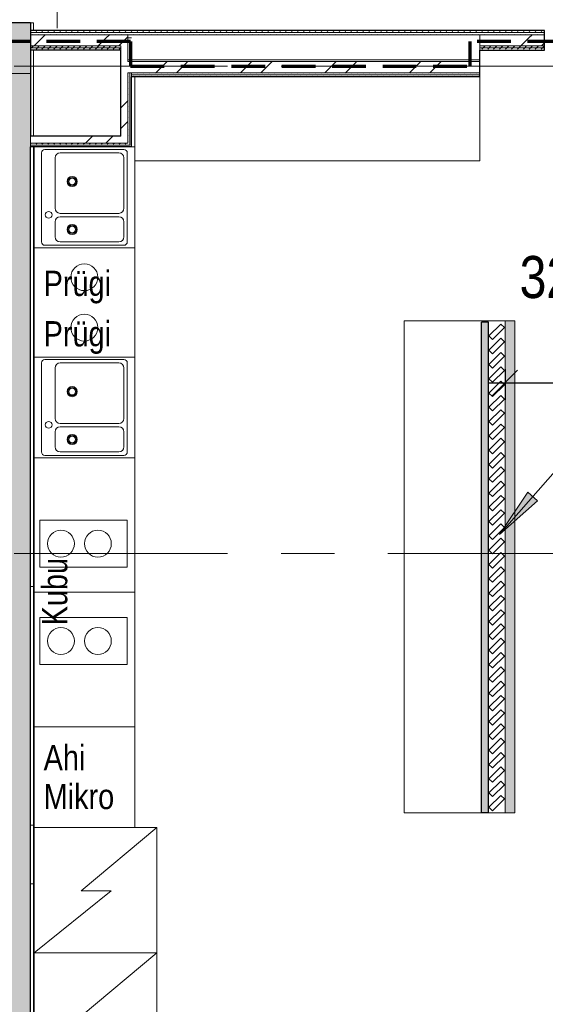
# Model space of a CAD drawing. Header units: millimetres. Extents: x -2180 to 91692, y -6418 to 21859.
# Tile 58 of 256: x 12065 to 15192, y 4817 to 10677. Entities that reach past the tile are written whole.
import ezdxf

# ---------------------------------------------------------------- set-up
doc = ezdxf.new("R2010")
doc.units = ezdxf.units.MM
for name, pattern in [('EST_Dash_2_1_', [300, 200, -100]), ('Grid Line 1_2_', [2222.5, 1270, -317.5, 317.5, -317.5]), ('Overhead', [396.875, 238.125, -158.75])]:
    doc.linetypes.add(name, pattern=pattern)
for name, color, linetype, lineweight, true_color in [('_ hall', 9, 'Continuous', 9, 0x808080), ('Cut Pattern-1', 7, 'Continuous', 9, 0x787878), ('Cut Pattern-2', 7, 'Continuous', 25, 0x787878), ('Detail Items-1', 6, 'Continuous', 9, 0xff00ff), ('Dimensions-1', 6, 'Continuous', 9, 0xff00ff), ('SMA_Tuletõkkesektsioon', 1, 'EST_Dash_2_1_', 70, 0xff0000), ('Text Notes-3', 5, 'Continuous', 9, 0x0000ff)]:
    doc.layers.add(name, color=color, linetype=linetype, lineweight=lineweight, true_color=true_color)
for name, color, linetype, lineweight in [('_Beyond_', 7, 'Continuous', 9), ('_Overhead_', 7, 'Overhead', 9), ('Common Edges', 7, 'Continuous', 9), ('Cut Pattern-3', 7, 'Continuous', 9), ('Floors', 7, 'Continuous', 9), ('Generic Models', 7, 'Continuous', 9), ('Generic Models-2', 7, 'Continuous', 25), ('Grids-1', 7, 'Grid Line 1_2_', 9), ('Room Tags', 7, 'Continuous', 9), ('Text Notes', 7, 'Continuous', 9), ('Thin Lines', 7, 'Continuous', 9), ('Walls', 7, 'Continuous', 9), ('Walls-1', 7, 'Continuous', 25)]:
    doc.layers.add(name, color=color, linetype=linetype, lineweight=lineweight)
doc.styles.add('Swis721 Cn BT', font='swissc.ttf', dxfattribs={"height": 250})
doc.styles.add('Swis721 Cn BT_2', font='swissc.ttf', dxfattribs={"height": 150})
doc.dimstyles.new('Diagonal_-_2_5mm', dxfattribs={"dimscale": 304.8, "dimtxt": 252.353483, "dimasz": 0.492126, "dimexe": 0.328084, "dimexo": 0.0625, "dimgap": 0.082021, "dimtad": 1, "dimdec": 0, "dimzin": 0, "dimdsep": 46, "dimtxsty": 'Swis721 Cn BT', "dimblk1": 'OBLIQUE', "dimblk2": 'OBLIQUE', "dimsah": 1, "dimcen": 0.09, "dimdle": 0.328084, "dimazin": 0, "dimtfac": 1, "dimtdec": 4, "dimtix": 1, "dimtmove": 0, "dimatfit": 3, "dimfxl": 0.328084, "dimfxlon": 1, "dimtvp": 1, "dimtolj": 1, "dimtzin": 0, "dimarcsym": 2})
pattern_1 = [(45, (0, 0), (0, 35.35534), [25, -25])]
pattern_2 = [(45, (0, 0), (-251.447, 251.447), []), (45, (0, 381), (-251.447, 251.447), [])]

# ---------------------------------------------------------------- blocks, each defined once
blk = doc.blocks.new('Generic Models 24 - Generic Models 14-1810303-1 Korruse  plaan')
at = {"layer": 'Generic Models'}
for p, q in [((12749.7, 10341.2), (12749.7, 9841.2)), ((14802.1, 9841.2), (14802.1, 10341.2)), ((12749.7, 9841.2), (14802.1, 9841.2))]:
    blk.add_line(p, q, dxfattribs=at)
blk = doc.blocks.new('Generic Models 31 - Generic Models 14-1810350-1 Korruse  plaan')
at = {"layer": 'Generic Models'}
for p, q in [((14642.6, 8885.1), (14142.6, 8885.1)), ((14142.6, 8885.1), (14142.6, 5957.1)), ((14642.6, 8877.1), (14642.6, 8885.1)), ((14142.6, 5957.1), (14602.6, 5957.1))]:
    blk.add_line(p, q, dxfattribs=at)
blk = doc.blocks.new('Generic Models 37 - Generic Models 2-2387743-1 Korruse  plaan')
at = {"layer": 'Generic Models'}
for p, q in [((14952.5, 8885.1), (14852.5, 8885.1)), ((14952.5, 5957.1), (14952.5, 8885.1)), ((14852.5, 5957.1), (14952.5, 5957.1))]:
    blk.add_line(p, q, dxfattribs=at)
at = {"layer": 'Generic Models-2'}
for p, q in [((14927.3, 8865.6), (14856.6, 8794.9)), ((14948.5, 8844.4), (14927.3, 8865.6)), ((14877.8, 8773.7), (14856.6, 8794.9)), ((14877.8, 8773.7), (14948.5, 8844.4)), ((14927.3, 8780.6), (14856.6, 8709.9)), ((14877.8, 8688.7), (14948.5, 8759.4)), ((14948.5, 8759.4), (14927.3, 8780.6)), ((14877.8, 8688.7), (14856.6, 8709.9)), ((14927.3, 8695.6), (14856.6, 8624.9)), ((14877.8, 8603.7), (14948.5, 8674.4)), ((14948.5, 8674.4), (14927.3, 8695.6)), ((14877.8, 8603.7), (14856.6, 8624.9)), ((14927.3, 8610.6), (14856.6, 8539.9)), ((14877.8, 8518.7), (14948.5, 8589.4)), ((14948.5, 8589.4), (14927.3, 8610.6)), ((14877.8, 8518.7), (14856.6, 8539.9)), ((14927.3, 8525.6), (14856.6, 8454.9)), ((14877.8, 8433.7), (14948.5, 8504.4)), ((14948.5, 8504.4), (14927.3, 8525.6)), ((14877.8, 8433.7), (14856.6, 8454.9)), ((14927.3, 8440.6), (14856.6, 8369.9)), ((14948.5, 8419.4), (14927.3, 8440.6)), ((14877.8, 8348.7), (14948.5, 8419.4)), ((14877.8, 8348.7), (14856.6, 8369.9)), ((14927.3, 8355.6), (14856.6, 8284.9)), ((14877.8, 8263.7), (14948.5, 8334.4)), ((14948.5, 8334.4), (14927.3, 8355.6)), ((14877.8, 8263.7), (14856.6, 8284.9)), ((14927.3, 8270.6), (14856.6, 8199.9)), ((14948.5, 8249.4), (14927.3, 8270.6)), ((14877.8, 8178.7), (14948.5, 8249.4)), ((14877.8, 8178.7), (14856.6, 8199.9)), ((14927.3, 8185.6), (14856.6, 8114.9)), ((14877.8, 8093.7), (14948.5, 8164.4)), ((14948.5, 8164.4), (14927.3, 8185.6)), ((14877.8, 8093.7), (14856.6, 8114.9)), ((14927.3, 8100.6), (14856.6, 8029.9)), ((14948.5, 8079.4), (14927.3, 8100.6)), ((14877.8, 8008.7), (14856.6, 8029.9)), ((14877.8, 8008.7), (14948.5, 8079.4)), ((14927.3, 8015.6), (14856.6, 7944.9)), ((14877.8, 7923.7), (14948.5, 7994.4)), ((14948.5, 7994.4), (14927.3, 8015.6)), ((14877.8, 7923.7), (14856.6, 7944.9)), ((14927.3, 7930.6), (14856.6, 7859.9)), ((14948.5, 7909.4), (14927.3, 7930.6)), ((14877.8, 7838.7), (14856.6, 7859.9)), ((14877.8, 7838.7), (14948.5, 7909.4)), ((14927.3, 7845.6), (14856.6, 7774.9)), ((14877.8, 7753.7), (14948.5, 7824.4)), ((14948.5, 7824.4), (14927.3, 7845.6)), ((14877.8, 7753.7), (14856.6, 7774.9)), ((14856.6, 7689.9), (14927.3, 7760.6)), ((14948.5, 7739.4), (14877.8, 7668.7)), ((14927.3, 7760.6), (14948.5, 7739.4)), ((14856.6, 7689.9), (14877.8, 7668.7)), ((14856.6, 7604.9), (14927.3, 7675.6)), ((14927.3, 7675.6), (14948.5, 7654.4)), ((14948.5, 7654.4), (14877.8, 7583.7)), ((14856.6, 7604.9), (14877.8, 7583.7)), ((14856.6, 7519.9), (14927.3, 7590.6)), ((14948.5, 7569.4), (14877.8, 7498.7)), ((14927.3, 7590.6), (14948.5, 7569.4)), ((14856.6, 7519.9), (14877.8, 7498.7)), ((14856.6, 7434.9), (14927.3, 7505.6)), ((14927.3, 7505.6), (14948.5, 7484.4)), ((14948.5, 7484.4), (14877.8, 7413.7)), ((14856.6, 7434.9), (14877.8, 7413.7)), ((14856.6, 7349.9), (14927.3, 7420.6)), ((14948.5, 7399.4), (14877.8, 7328.7)), ((14927.3, 7420.6), (14948.5, 7399.4)), ((14856.6, 7349.9), (14877.8, 7328.7)), ((14856.6, 7264.9), (14927.3, 7335.6)), ((14927.3, 7335.6), (14948.5, 7314.4)), ((14948.5, 7314.4), (14877.8, 7243.7)), ((14856.6, 7264.9), (14877.8, 7243.7)), ((14856.6, 7179.9), (14927.3, 7250.6)), ((14948.5, 7229.4), (14877.8, 7158.7)), ((14927.3, 7250.6), (14948.5, 7229.4)), ((14856.6, 7179.9), (14877.8, 7158.7)), ((14856.6, 7094.9), (14927.3, 7165.6)), ((14927.3, 7165.6), (14948.5, 7144.4)), ((14856.6, 7094.9), (14877.8, 7073.7)), ((14948.5, 7144.4), (14877.8, 7073.7)), ((14856.6, 7009.9), (14927.3, 7080.6)), ((14948.5, 7059.4), (14877.8, 6988.7)), ((14927.3, 7080.6), (14948.5, 7059.4)), ((14856.6, 7009.9), (14877.8, 6988.7)), ((14856.6, 6924.9), (14927.3, 6995.6)), ((14948.5, 6974.4), (14877.8, 6903.7)), ((14927.3, 6995.6), (14948.5, 6974.4)), ((14856.6, 6924.9), (14877.8, 6903.7)), ((14856.6, 6839.9), (14927.3, 6910.6)), ((14948.5, 6889.4), (14877.8, 6818.7)), ((14927.3, 6910.6), (14948.5, 6889.4)), ((14856.6, 6839.9), (14877.8, 6818.7)), ((14856.6, 6754.9), (14927.3, 6825.6)), ((14948.5, 6804.4), (14877.8, 6733.7)), ((14927.3, 6825.6), (14948.5, 6804.4)), ((14856.6, 6754.9), (14877.8, 6733.7)), ((14856.6, 6669.9), (14927.3, 6740.6)), ((14927.3, 6740.6), (14948.5, 6719.4)), ((14948.5, 6719.4), (14877.8, 6648.7)), ((14856.6, 6669.9), (14877.8, 6648.7)), ((14856.6, 6584.9), (14927.3, 6655.6)), ((14948.5, 6634.4), (14877.8, 6563.7)), ((14927.3, 6655.6), (14948.5, 6634.4)), ((14856.6, 6584.9), (14877.8, 6563.7)), ((14856.6, 6499.9), (14927.3, 6570.6)), ((14927.3, 6570.6), (14948.5, 6549.4)), ((14948.5, 6549.4), (14877.8, 6478.7)), ((14856.6, 6499.9), (14877.8, 6478.7)), ((14856.6, 6414.9), (14927.3, 6485.6)), ((14948.5, 6464.4), (14877.8, 6393.7)), ((14927.3, 6485.6), (14948.5, 6464.4)), ((14856.6, 6414.9), (14877.8, 6393.7)), ((14856.6, 6329.9), (14927.3, 6400.6)), ((14927.3, 6400.6), (14948.5, 6379.4)), ((14856.6, 6329.9), (14877.8, 6308.7)), ((14948.5, 6379.4), (14877.8, 6308.7)), ((14856.6, 6244.9), (14927.3, 6315.6)), ((14948.5, 6294.4), (14877.8, 6223.7)), ((14927.3, 6315.6), (14948.5, 6294.4)), ((14856.6, 6244.9), (14877.8, 6223.7)), ((14856.6, 6159.9), (14927.3, 6230.6)), ((14927.3, 6230.6), (14948.5, 6209.4)), ((14856.6, 6159.9), (14877.8, 6138.7)), ((14948.5, 6209.4), (14877.8, 6138.7)), ((14856.6, 6074.9), (14927.3, 6145.6)), ((14948.5, 6124.4), (14877.8, 6053.7)), ((14927.3, 6145.6), (14948.5, 6124.4)), ((14856.6, 6074.9), (14877.8, 6053.7)), ((14856.6, 5989.9), (14927.3, 6060.6)), ((14948.5, 6039.4), (14877.8, 5968.7)), ((14927.3, 6060.6), (14948.5, 6039.4)), ((14856.6, 5989.9), (14877.8, 5968.7))]:
    blk.add_line(p, q, dxfattribs=at)
blk = doc.blocks.new('_Oblique')
at = {"color": 0, "linetype": 'ByBlock', "lineweight": -2}
blk.add_line((-0.5, -0.5), (0.5, 0.5), dxfattribs=at)
blk = doc.blocks.new('DIMBLOCK2-1 Korruse  plaan')
at = {"layer": 'Defpoints', "color": 0, "transparency": 16777216}
for p in [(14952.5, 8615.2), (16207.6, 8615.2), (16207.6, 8515.2)]:
    blk.add_point(p, dxfattribs=at)
at = {"layer": 'Dimensions-1', "color": 0, "lineweight": -2, "transparency": 16777216}
for p, q in [((14952.5, 8596.2), (14952.5, 8415.2)), ((16207.6, 8596.2), (16207.6, 8415.2)), ((14852.5, 8515.2), (16307.6, 8515.2))]:
    blk.add_line(p, q, dxfattribs=at)
at = {"layer": 'Dimensions-1', "color": 0, "lineweight": -2, "transparency": 16777216, "xscale": 150, "yscale": 150, "zscale": 150, "rotation": 180}
blk.add_blockref('_Oblique', (14952.5, 8515.2), dxfattribs=at)
at = {"layer": 'Dimensions-1', "color": 0, "lineweight": -2, "transparency": 16777216, "xscale": 150, "yscale": 150, "zscale": 150}
blk.add_blockref('_Oblique', (16207.6, 8515.2), dxfattribs=at)
at = {"layer": 'Dimensions-1', "color": 0, "transparency": 16777216, "insert": (15580.1, 8668.7), "char_height": 250, "attachment_point": 5, "style": 'Swis721 Cn BT'}
blk.add_mtext('\\A1;1255', dxfattribs=at)

msp = doc.modelspace()

# ---------------------------------------------------------------- hatches: boundary and pattern name
at = {"layer": 'Cut Pattern-1'}
h = msp.add_hatch(dxfattribs=at)
h.set_pattern_fill('FP_3', color=256, style=0, pattern_type=2)
h.set_pattern_definition(pattern_2)
h.paths.add_polyline_path([(12130.5, 10568.4), (12666, 10568.4), (12666, 10587.1), (12130.5, 10587.1)], flags=0)
h = msp.add_hatch(dxfattribs=at)
h.set_pattern_fill('FP_3', color=256, style=0, pattern_type=2)
h.set_pattern_definition(pattern_2)
h.paths.add_polyline_path([(12147.2, 10521.1), (12666, 10521.1), (12666, 10568.4), (12130.5, 10568.4), (12130.5, 10521.1)], flags=0)
h = msp.add_hatch(dxfattribs=at)
h.set_pattern_fill('FP_3', color=256, style=0, pattern_type=2)
h.set_pattern_definition(pattern_2)
h.paths.add_polyline_path([(12708, 10568.4), (12708, 10587.1), (12666, 10587.1), (12666, 10568.4)], flags=0)
h = msp.add_hatch(dxfattribs=at)
h.set_pattern_fill('FP_3', color=256, style=0, pattern_type=2)
h.set_pattern_definition(pattern_2)
h.paths.add_polyline_path([(12708, 10424.4), (12708, 10568.4), (12666, 10567.8), (12666, 10424.4)], flags=0)
h = msp.add_hatch(dxfattribs=at)
h.set_pattern_fill('FP_3', color=256, style=0, pattern_type=2)
h.set_pattern_definition(pattern_2)
h.paths.add_polyline_path([(15187.1, 10568.4), (15187.1, 10587.1), (14802.1, 10587.1), (14802.1, 10568.4)], flags=0)
h = msp.add_hatch(dxfattribs=at)
h.set_pattern_fill('FP_3', color=256, style=0, pattern_type=2)
h.set_pattern_definition(pattern_2)
h.paths.add_polyline_path([(15164.2, 10521.1), (15187.1, 10521.9), (15187.1, 10568.4), (14802.1, 10568.4), (14802.1, 10521.1)], flags=0)
h = msp.add_hatch(dxfattribs=at)
h.set_pattern_fill('FP_3', color=256, style=0, pattern_type=2)
h.set_pattern_definition(pattern_2)
h.paths.add_polyline_path([(12708, 9941.6), (12708, 10424.4), (12666, 10424.4), (12666, 9941.6)], flags=0)
h = msp.add_hatch(dxfattribs=at)
h.set_pattern_fill('FP_3', color=256, style=0, pattern_type=2)
h.set_pattern_definition(pattern_2)
h.paths.add_polyline_path([(12856.8, 10424.4), (14802.1, 10424.4), (14802.1, 10427.1), (12708, 10427.1), (12708, 10424.4), (12749.7, 10424.4)], flags=0)
h = msp.add_hatch(dxfattribs=at)
h.set_pattern_fill('FP_3', color=256, style=0, pattern_type=2)
h.set_pattern_definition(pattern_2)
h.paths.add_polyline_path([(12708, 10361.1), (14802.1, 10361.1), (14802.1, 10424.4), (12708, 10424.4), (12708, 10392.4)], flags=0)
h = msp.add_hatch(dxfattribs=at)
h.set_pattern_fill('FP_3', color=256, style=0, pattern_type=2)
h.set_pattern_definition(pattern_2)
h.paths.add_polyline_path([(12131.3, 9941.6), (12666, 9941.6), (12666, 9983.6), (12131.3, 9983.6)], flags=0)
msp.add_hatch(color=256, dxfattribs=at).paths.add_polyline_path([(11830.5, 4354.6), (12130.5, 4354.6), (12130.5, 7236), (11830.5, 7236), (11830.5, 4727)], flags=0)
at = {"layer": 'Cut Pattern-2'}
h = msp.add_hatch(color=256, dxfattribs=at)
h.paths.add_polyline_path([(11924.3, 10357.1), (12130.5, 10357.1), (12130.5, 10568.4), (11830.5, 10568.4), (11830.5, 10357.1), (11834.9, 10357.1)], flags=0)
h.paths.add_polyline_path([(10496.9, 10357.1), (10630.5, 10357.1), (10630.5, 10568.4), (6149.5, 10568.4), (6149.5, 10657.1), (6132.8, 10657.1), (6132.8, 10357.1), (9437.6, 10357.1)], flags=0)
for points in [[(12110.6, 10568.4), (12130.5, 10568.4), (12130.5, 10657.1), (11830.5, 10657.1), (11830.5, 10568.4), (12083.3, 10568.4)], [(11924.3, 7236), (12130.5, 7236), (12130.5, 10357.1), (11830.5, 10357.1), (11830.5, 7236)], [(14812.5, 5957.1), (14852.5, 5957.1), (14852.5, 8877.1), (14812.5, 8877.1), (14812.5, 6764.4)]]:
    msp.add_hatch(color=256, dxfattribs=at).paths.add_polyline_path(points, flags=0)
at = {"layer": 'Cut Pattern-3'}
h = msp.add_hatch(dxfattribs=at)
h.set_pattern_fill('FP_1', color=256, style=0, pattern_type=2)
h.set_pattern_definition(pattern_1)
h.paths.add_polyline_path([(12545.9, 10599.6), (12730.5, 10599.6), (12730.5, 10612.1), (12130.5, 10612.1), (12130.5, 10599.6), (12198.5, 10599.6)], flags=0)
h = msp.add_hatch(dxfattribs=at)
h.set_pattern_fill('FP_1', color=256, style=0, pattern_type=2)
h.set_pattern_definition(pattern_1)
h.paths.add_polyline_path([(13167.6, 10599.6), (14802.1, 10599.6), (14802.1, 10612.1), (12730.5, 10612.1), (12730.5, 10599.6), (12856.8, 10599.6)], flags=0)
h = msp.add_hatch(dxfattribs=at)
h.set_pattern_fill('FP_1', color=256, style=0, pattern_type=2)
h.set_pattern_definition(pattern_1)
h.paths.add_polyline_path([(14802.1, 10599.6), (15187.1, 10599.6), (15187.1, 10612.1), (14802.1, 10612.1)], flags=0)
h = msp.add_hatch(dxfattribs=at)
h.set_pattern_fill('FP_1', color=256, style=0, pattern_type=2)
h.set_pattern_definition(pattern_1)
h.paths.add_polyline_path([(12666, 10587.1), (12730.5, 10587.1), (12730.5, 10599.6), (12130.5, 10599.6), (12130.5, 10587.1), (12545.9, 10587.1)], flags=0)
h = msp.add_hatch(dxfattribs=at)
h.set_pattern_fill('FP_1', color=256, style=0, pattern_type=2)
h.set_pattern_definition(pattern_1)
h.paths.add_polyline_path([(12856.8, 10587.1), (14802.1, 10587.1), (14802.1, 10599.6), (12730.5, 10599.6), (12730.5, 10587.1)], flags=0)
h = msp.add_hatch(dxfattribs=at)
h.set_pattern_fill('FP_1', color=256, style=0, pattern_type=2)
h.set_pattern_definition(pattern_1)
h.paths.add_polyline_path([(14802.1, 10587.1), (15187.1, 10587.1), (15187.1, 10599.6), (14802.1, 10599.6)], flags=0)
h = msp.add_hatch(dxfattribs=at)
h.set_pattern_fill('FP_1', color=256, style=0, pattern_type=2)
h.set_pattern_definition(pattern_1)
h.paths.add_polyline_path([(12666, 10508.6), (12666, 10521.1), (12130.5, 10521.1), (12130.5, 10508.6), (12545.9, 10508.6)], flags=0)
h = msp.add_hatch(dxfattribs=at)
h.set_pattern_fill('FP_1', color=256, style=0, pattern_type=2)
h.set_pattern_definition(pattern_1)
h.paths.add_polyline_path([(12221, 10496.1), (12666, 10496.1), (12666, 10508.6), (12130.5, 10508.6), (12130.5, 10496.1), (12147.2, 10496.1)], flags=0)
h = msp.add_hatch(dxfattribs=at)
h.set_pattern_fill('FP_1', color=256, style=0, pattern_type=2)
h.set_pattern_definition(pattern_1)
h.paths.add_polyline_path([(14802.1, 10508.6), (15187.1, 10508.6), (15187.1, 10521.1), (14802.1, 10521.1)], flags=0)
h = msp.add_hatch(dxfattribs=at)
h.set_pattern_fill('FP_1', color=256, style=0, pattern_type=2)
h.set_pattern_definition(pattern_1)
h.paths.add_polyline_path([(14802.1, 10496.1), (15187.1, 10496.1), (15187.1, 10508.6), (14802.1, 10508.6)], flags=0)
h = msp.add_hatch(dxfattribs=at)
h.set_pattern_fill('FP_1', color=256, style=0, pattern_type=2)
h.set_pattern_definition(pattern_1)
h.paths.add_polyline_path([(12720.5, 9929.1), (12720.5, 10361.1), (12708, 10360.4), (12708, 9929.1)], flags=0)
h = msp.add_hatch(dxfattribs=at)
h.set_pattern_fill('FP_1', color=256, style=0, pattern_type=2)
h.set_pattern_definition(pattern_1)
h.paths.add_polyline_path([(14802.1, 10348.6), (14802.1, 10361.1), (12730.5, 10361.1), (12730.5, 10348.6), (14410.9, 10348.6)], flags=0)
h = msp.add_hatch(dxfattribs=at)
h.set_pattern_fill('FP_1', color=256, style=0, pattern_type=2)
h.set_pattern_definition(pattern_1)
h.paths.add_polyline_path([(12730.5, 10336.1), (14802.1, 10336.1), (14802.1, 10348.6), (12730.5, 10348.6)], flags=0)
h = msp.add_hatch(dxfattribs=at)
h.set_pattern_fill('FP_1', color=256, style=0, pattern_type=2)
h.set_pattern_definition(pattern_1)
h.paths.add_polyline_path([(12130.5, 9929.1), (12131.3, 9929.1), (12130.5, 9929.1)], flags=0)
h = msp.add_hatch(dxfattribs=at)
h.set_pattern_fill('FP_1', color=256, style=0, pattern_type=2)
h.set_pattern_definition(pattern_1)
h.paths.add_polyline_path([(12131.3, 9929.1), (12708, 9929.1), (12708, 9941.6), (12131.3, 9941.6)], flags=0)
at = {"layer": 'Detail Items-1'}
msp.add_hatch(color=256, dxfattribs=at).paths.add_polyline_path([(15010, 5957.1), (15010, 8885.1), (14952.5, 8885.1), (14952.5, 5957.1)], flags=0)
at = {"layer": 'Text Notes-3'}
msp.add_hatch(color=256, dxfattribs=at).paths.add_polyline_path([(14918.9, 7613.3), (15146.5, 7812.6), (15087.2, 7864.8)], flags=0)

# ---------------------------------------------------------------- linework, layer by layer
at = {"layer": '_ hall'}
for p, q in [((12750.5, 9919.1), (12150.5, 9919.1)), ((12750.5, 9919.1), (12150.5, 9919.1)), ((12150.5, 9919.1), (12150.5, 4379.1)), ((12685.5, 9904.1), (12215.5, 9904.1)), ((12750.5, 5869.1), (12750.5, 9919.1)), ((12195.5, 9884.1), (12195.5, 9354.1)), ((12275.5, 9554.1), (12275.5, 9854.1)), ((12655.5, 9884.1), (12305.5, 9884.1)), ((12685.5, 9554.1), (12685.5, 9854.1)), ((12705.5, 9354.1), (12705.5, 9884.1)), ((12305.5, 9524.1), (12655.5, 9524.1)), ((12305.5, 9504.1), (12655.5, 9504.1)), ((12275.5, 9384.1), (12275.5, 9474.1)), ((12685.5, 9384.1), (12685.5, 9474.1)), ((12750.5, 9319.1), (12150.5, 9319.1)), ((12215.5, 9334.1), (12685.5, 9334.1)), ((12305.5, 9354.1), (12655.5, 9354.1)), ((12750.5, 8669.1), (12150.5, 8669.1)), ((12750.5, 8669.1), (12150.5, 8669.1)), ((12195.5, 8634.1), (12195.5, 8104.1)), ((12685.5, 8654.1), (12215.5, 8654.1)), ((12655.5, 8634.1), (12305.5, 8634.1)), ((12705.5, 8104.1), (12705.5, 8634.1)), ((12275.5, 8304.1), (12275.5, 8604.1)), ((12685.5, 8304.1), (12685.5, 8604.1)), ((12305.5, 8274.1), (12655.5, 8274.1)), ((12275.5, 8134.1), (12275.5, 8224.1)), ((12305.5, 8254.1), (12655.5, 8254.1)), ((12685.5, 8134.1), (12685.5, 8224.1)), ((12305.5, 8104.1), (12655.5, 8104.1)), ((12750.5, 8069.1), (12150.5, 8069.1)), ((12750.5, 8069.1), (12150.5, 8069.1)), ((12215.5, 8084.1), (12685.5, 8084.1)), ((12705.5, 7699.1), (12185.5, 7699.1)), ((12185.5, 7699.1), (12185.5, 7419.1)), ((12705.5, 7419.1), (12705.5, 7699.1)), ((12185.5, 7419.1), (12705.5, 7419.1)), ((12750.5, 7269.1), (12150.5, 7269.1)), ((12185.5, 6839.1), (12185.5, 7119.1)), ((12185.5, 7119.1), (12705.5, 7119.1)), ((12705.5, 7119.1), (12705.5, 6839.1)), ((12705.5, 6839.1), (12185.5, 6839.1)), ((12750.5, 6469.1), (12150.5, 6469.1)), ((12170.5, 6469.1), (12750.5, 6469.1)), ((12150.5, 5869.1), (12880.5, 5869.1)), ((12880.5, 5869.1), (12431, 5491.9)), ((12880.5, 4379.1), (12880.5, 5869.1)), ((12150.5, 5124.1), (12608.9, 5491.9)), ((12608.9, 5491.9), (12431, 5491.9)), ((12150.5, 5124.1), (12880.5, 5124.1)), ((12880.5, 5124.1), (12431, 4746.9))]:
    msp.add_line(p, q, dxfattribs=at)
for centre, radius in [((12377.4, 9713.3), 30), ((12377.4, 9713.3), 25), ((12377.4, 9713.3), 20), ((12237.5, 9515.7), 20), ((12377.4, 9428.3), 30), ((12377.4, 9428.3), 25), ((12377.4, 9428.3), 20), ((12450, 9144.3), 80), ((12450, 8844.3), 80), ((12377.4, 8463.3), 30), ((12377.4, 8463.3), 25), ((12377.4, 8463.3), 20), ((12237.5, 8265.7), 20), ((12377.4, 8178.3), 30), ((12377.4, 8178.3), 25), ((12377.4, 8178.3), 20), ((12310.4, 7558.6), 80), ((12530.4, 7558.6), 80), ((12310.4, 6979.6), 80), ((12530.4, 6979.6), 80)]:
    msp.add_circle(centre, radius, dxfattribs=at)
for centre, radius, start, end in [((12215.5, 9884.1), 20, 90, 180), ((12685.5, 9884.1), 20, 0, 90), ((12305.5, 9854.1), 30, 90, 180), ((12655.5, 9854.1), 30, 0, 90), ((12305.5, 9554.1), 30, 180, 270), ((12655.5, 9554.1), 30, 270, 0), ((12305.5, 9474.1), 30, 90, 180), ((12655.5, 9474.1), 30, 0, 90), ((12305.5, 9384.1), 30, 180, 270), ((12655.5, 9384.1), 30, 270, 0), ((12215.5, 9354.1), 20, 180, 270), ((12685.5, 9354.1), 20, 270, 0), ((12215.5, 8634.1), 20, 90, 180), ((12305.5, 8604.1), 30, 90, 180), ((12655.5, 8604.1), 30, 0, 90), ((12685.5, 8634.1), 20, 0, 90), ((12305.5, 8304.1), 30, 180, 270), ((12655.5, 8304.1), 30, 270, 0), ((12305.5, 8224.1), 30, 90, 180), ((12655.5, 8224.1), 30, 0, 90), ((12215.5, 8104.1), 20, 180, 270), ((12305.5, 8134.1), 30, 180, 270), ((12655.5, 8134.1), 30, 270, 0), ((12685.5, 8104.1), 20, 270, 0)]:
    msp.add_arc(centre, radius, start, end, dxfattribs=at)
at = {"layer": '_Beyond_'}
for p, q in [((12130.5, 5884.1), (12147.2, 5884.1)), ((12147.2, 5534.1), (12130.5, 5534.1))]:
    msp.add_line(p, q, dxfattribs=at)
at = {"layer": '_Overhead_'}
msp.add_line((12288.4, 13642.1), (12288.4, 10612.1), dxfattribs=at)
at = {"layer": 'Common Edges'}
for p, q in [((15187.1, 10599.6), (12130.5, 10599.6)), ((15187.1, 10587.1), (12130.5, 10587.1)), ((12708, 10427.1), (12708, 10587.1)), ((14802.1, 10496.1), (14802.1, 10587.1)), ((12666, 10521.1), (12130.5, 10521.1)), ((12666, 10508.6), (12130.5, 10508.6)), ((12666, 10496.1), (12666, 10521.1)), ((15187.1, 10521.1), (14802.1, 10521.1)), ((15187.1, 10508.6), (14802.1, 10508.6)), ((14802.1, 10437.1), (12708, 10437.1)), ((14802.1, 10427.1), (12708, 10427.1)), ((12130.5, 10357.1), (11830.5, 10357.1)), ((12708, 9941.6), (12708, 10361.1)), ((14802.1, 10361.1), (12708, 10361.1)), ((12720.5, 9929.1), (12720.5, 10361.1)), ((12730.5, 10336.1), (12730.5, 10361.1)), ((14802.1, 10348.6), (12730.5, 10348.6)), ((12130.5, 9983.6), (12130.5, 9919.1)), ((12130.5, 9941.6), (12708, 9941.6)), ((12130.5, 9929.1), (12720.5, 9929.1))]:
    msp.add_line(p, q, dxfattribs=at)
at = {"layer": 'Floors'}
for p, q in [((12130.5, 10657.1), (12147.2, 10657.1)), ((12147.2, 10657.1), (12147.2, 10612.1)), ((12147.2, 10496.1), (12147.2, 9983.6)), ((12147.2, 9919.1), (12147.2, 4354.6))]:
    msp.add_line(p, q, dxfattribs=at)
at = {"layer": 'Grids-1'}
for p, q in [((919.8, 10400), (34984.4, 10400)), ((919.8, 7500), (34984.4, 7500))]:
    msp.add_line(p, q, dxfattribs=at)
at = {"layer": 'SMA_Tuletõkkesektsioon'}
for p, q in [((12724.7, 10547.1), (3300, 10547.1)), ((12724.7, 10547.1), (12724.7, 10400)), ((17987.1, 10547.1), (14744.7, 10547.1)), ((14744.7, 10400), (14744.7, 10547.1)), ((12724.7, 10400), (14744.7, 10400))]:
    msp.add_line(p, q, dxfattribs=at)
at = {"layer": 'Text Notes-3'}
for p, q in [((14918.9, 7613.3), (15554.6, 8337.3)), ((15087.2, 7864.8), (14918.9, 7613.3)), ((15146.5, 7812.6), (15087.2, 7864.8)), ((14918.9, 7613.3), (15146.5, 7812.6))]:
    msp.add_line(p, q, dxfattribs=at)
at = {"layer": 'Thin Lines'}
for p, q in [((15010, 8885.1), (14952.5, 8885.1)), ((14952.5, 8885.1), (14952.5, 5957.1)), ((15010, 5957.1), (15010, 8885.1)), ((14952.5, 5957.1), (15010, 5957.1))]:
    msp.add_line(p, q, dxfattribs=at)
at = {"layer": 'Walls'}
for p, q in [((12708, 10568.4), (12730.5, 10568.4)), ((12147.2, 7302.8), (12130.5, 7302.8))]:
    msp.add_line(p, q, dxfattribs=at)
at = {"layer": 'Walls-1'}
for p, q in [((12130.5, 10657.1), (11830.5, 10657.1)), ((12130.5, 10657.1), (12130.5, 9983.6)), ((15187.1, 10612.1), (12130.5, 10612.1)), ((15187.1, 10496.1), (15187.1, 10612.1)), ((12666, 10496.1), (12130.5, 10496.1)), ((12666, 9983.6), (12666, 10496.1)), ((14802.1, 10496.1), (15187.1, 10496.1)), ((14802.1, 10336.1), (14802.1, 10496.1)), ((12730.5, 9919.1), (12730.5, 10336.1)), ((14802.1, 10336.1), (12730.5, 10336.1)), ((12666, 9983.6), (12130.5, 9983.6)), ((12130.5, 4354.6), (12130.5, 9919.1)), ((12730.5, 9919.1), (12130.5, 9919.1)), ((14812.5, 5957.1), (14812.5, 8877.1)), ((14852.5, 8877.1), (14812.5, 8877.1)), ((14852.5, 8877.1), (14852.5, 5957.1)), ((14852.5, 5957.1), (14812.5, 5957.1))]:
    msp.add_line(p, q, dxfattribs=at)

# ---------------------------------------------------------------- block references
at = {"layer": 'Generic Models'}
for name, p in [('Generic Models 24 - Generic Models 14-1810303-1 Korruse  plaan', (0, -5.1)), ('Generic Models 31 - Generic Models 14-1810350-1 Korruse  plaan', (209.9, 0)), ('Generic Models 37 - Generic Models 2-2387743-1 Korruse  plaan', (0, 0))]:
    msp.add_blockref(name, p, dxfattribs=at)

# ---------------------------------------------------------------- texts
at = {"layer": 'Room Tags', "insert": (15039.3, 9270.3), "char_height": 250, "width": 1250.632, "attachment_point": 1, "style": 'Swis721 Cn BT'}
msp.add_mtext('32.8 m²', dxfattribs=at)
at = {"layer": 'Text Notes', "char_height": 150, "attachment_point": 1, "style": 'Swis721 Cn BT_2'}
for s, insert, width in [('Prügi ', (12207.5, 9182.6), 513.08), ('Prügi ', (12207.5, 8882.6), 513.08), ('Ahi', (12207.5, 6360.4), 288.608), ('Mikro', (12207.5, 6128.9), 489.029)]:
    msp.add_mtext(s, dxfattribs=dict(at, insert=insert, width=width))
at = {"layer": 'Text Notes', "insert": (12198.1, 7072.4), "char_height": 150, "width": 464.979, "attachment_point": 1, "rotation": 90, "style": 'Swis721 Cn BT_2'}
msp.add_mtext('Kubu', dxfattribs=at)

# ---------------------------------------------------------------- dimensions: what is measured, and where the dimension line sits
at = {"layer": 'Dimensions-1'}
dim = msp.add_linear_dim(base=(16207.6, 8515.2), p1=(14952.5, 8615.2), p2=(16207.6, 8615.2), dimstyle='Diagonal_-_2_5mm', override={"dimpost": '<>', "dimfxl": 1255.1}, dxfattribs=at)
dim.commit()
dim.dimension.update_dxf_attribs({"geometry": 'DIMBLOCK2-1 Korruse  plaan', "text_midpoint": (15580.1, 8668.7)})

doc.saveas('drawing.dxf')
